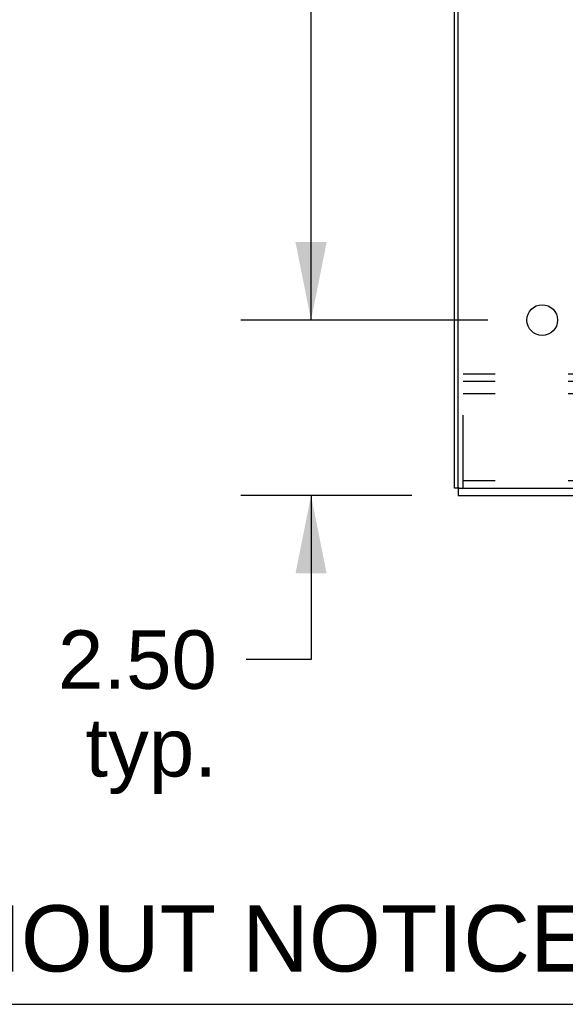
# Model space of a CAD drawing. Header units: inches. Extents: x 0 to 189, y 0 to 122.
# Tile 1 of 44: x 22 to 30, y 0 to 14. Entities that reach past the tile are written whole.
import ezdxf

# ---------------------------------------------------------------- set-up
doc = ezdxf.new("R2010")
doc.units = ezdxf.units.IN
doc.header["$LTSCALE"] = 10.388889
doc.header["$MEASUREMENT"] = 0
doc.linetypes.add('HIDDEN', pattern=[0.2, 0.1, -0.1])
doc.layers.get('0').update_dxf_attribs({"linetype": 'CONTINUOUS'})
for name, color, linetype in [('00-2PC_BODY', 7, 'CONTINUOUS'), ('DEFAULT_2', 8, 'HIDDEN'), ('DIMENSIONS', 7, 'CONTINUOUS')]:
    doc.layers.add(name, color=color, linetype=linetype)
doc.styles.get("Standard").update_dxf_attribs({"font": 'arial.ttf'})
doc.dimstyles.new('DIMSTYLE_1', dxfattribs={"dimtxt": 0.833333, "dimasz": 1.111111, "dimexe": 0.09, "dimexo": 0.07, "dimgap": 0.0375, "dimtad": 0, "dimtih": 1, "dimtoh": 1, "dimzin": 4, "dimdsep": 46, "dimtxsty": 'Standard', "dimblk": '_FILLED', "dimblk1": '_FILLED', "dimblk2": '_FILLED', "dimcen": 0.09, "dimazin": 1, "dimtfac": 1, "dimtdec": 3, "dimtofl": 0, "dimtmove": 0, "dimatfit": 3, "dimldrblk": '_FILLED', "dimfxl": 0, "dimtolj": 1, "dimtzin": 4, "dimarcsym": 0})

# ---------------------------------------------------------------- blocks, each defined once
blk = doc.blocks.new('_FILLED')
at = {"color": 0, "linetype": 'ByBlock'}
blk.add_solid([(0, 0), (-1, 0.2), (-1, -0.2)], dxfattribs=at)
blk = doc.blocks.new('*D15')
at = {"layer": 'DIMENSIONS', "color": 2, "linetype": 'Continuous'}
for p, q in [((26.418, 9.752), (26.418, 11.974)), ((28.934, 9.752), (25.418, 9.752)), ((27.856, 7.252), (25.418, 7.252)), ((26.418, 7.252), (26.418, 4.914)), ((26.418, 4.914), (25.495, 4.914))]:
    blk.add_line(p, q, dxfattribs=at)
at = {"layer": 'DIMENSIONS', "color": 2, "linetype": 'Continuous', "xscale": 1.1111111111, "yscale": 1.1111111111, "zscale": 1.1111111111}
for p, rotation in [((26.418, 9.752), 270), ((26.418, 7.252), 90)]:
    blk.add_blockref('_FILLED', p, dxfattribs=dict(at, rotation=rotation))
at = {"layer": 'DIMENSIONS', "color": 2, "linetype": 'Continuous', "insert": (25.078, 5.33), "char_height": 0.8333, "width": 2.26456, "attachment_point": 3, "line_spacing_factor": 0.9}
blk.add_mtext('2.50\\Ptyp.', dxfattribs=at)
blk = doc.blocks.new('*D16')
at = {"layer": 'DIMENSIONS', "color": 2, "linetype": 'Continuous'}
for p, q in [((28.934, 34.333), (25.418, 34.333)), ((26.418, 34.333), (26.418, 23.455)), ((26.418, 9.752), (26.418, 20.538)), ((28.934, 9.752), (25.418, 9.752))]:
    blk.add_line(p, q, dxfattribs=at)
at = {"layer": 'DIMENSIONS', "color": 2, "linetype": 'Continuous', "xscale": 1.1111111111, "yscale": 1.1111111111, "zscale": 1.1111111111}
for p, rotation in [((26.418, 34.333), 90), ((26.418, 9.752), 270)]:
    blk.add_blockref('_FILLED', p, dxfattribs=dict(at, rotation=rotation))
at = {"layer": 'DIMENSIONS', "color": 2, "linetype": 'Continuous', "insert": (26.418, 23.038), "char_height": 0.8333, "width": 2.91202, "attachment_point": 2, "line_spacing_factor": 0.9}
blk.add_mtext('24.58\\Ptyp.', dxfattribs=at)
blk = doc.blocks.new('*D20')
at = {"layer": 'DIMENSIONS', "color": 2, "linetype": 'Continuous'}
for p, q in [((31.829, 9.002), (31.829, 11.479)), ((31.829, 11.479), (32.616, 11.479)), ((31.829, 7.252), (31.829, 5.03))]:
    blk.add_line(p, q, dxfattribs=at)
at = {"layer": 'DIMENSIONS', "color": 2, "linetype": 'Continuous', "xscale": 1.1111111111, "yscale": 1.1111111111, "zscale": 1.1111111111}
for p, rotation in [((31.829, 9.002), 270), ((31.829, 7.252), 90)]:
    blk.add_blockref('_FILLED', p, dxfattribs=dict(at, rotation=rotation))
at = {"layer": 'DIMENSIONS', "color": 2, "linetype": 'Continuous', "insert": (33.033, 11.896), "char_height": 0.8333, "width": 2.26456, "attachment_point": 1, "line_spacing_factor": 0.9}
blk.add_mtext('1.75', dxfattribs=at)
blk = doc.blocks.new('*D22')
at = {"layer": '00-2PC_BODY', "color": 2, "linetype": 'Continuous'}
for p, q in [((29.711, 35.111), (29.711, 38.256)), ((28.461, 37.256), (26.006, 37.256)), ((29.711, 37.256), (31.934, 37.256))]:
    blk.add_line(p, q, dxfattribs=at)
at = {"layer": '00-2PC_BODY', "color": 2, "linetype": 'Continuous', "xscale": 1.1111111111, "yscale": 1.1111111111, "zscale": 1.1111111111}
blk.add_blockref('_FILLED', (28.461, 37.256), dxfattribs=at)
at = {"layer": '00-2PC_BODY', "color": 2, "linetype": 'Continuous', "xscale": 1.1111111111, "yscale": 1.1111111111, "zscale": 1.1111111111, "rotation": 180}
blk.add_blockref('_FILLED', (29.711, 37.256), dxfattribs=at)
at = {"layer": '00-2PC_BODY', "color": 2, "linetype": 'Continuous', "insert": (25.59, 37.673), "char_height": 0.8333, "width": 2.26456, "attachment_point": 3, "line_spacing_factor": 0.9}
blk.add_mtext('1.25\\Ptyp.', dxfattribs=at)

msp = doc.modelspace()

# ---------------------------------------------------------------- linework, layer by layer
at = {"color": 3, "linetype": 'Continuous'}
for p, q in [((28.461, 7.356), (28.461, 85.888)), ((28.513, 7.371), (28.513, 85.873)), ((28.528, 7.356), (46.461, 7.356)), ((28.513, 7.252), (46.409, 7.252))]:
    msp.add_line(p, q, dxfattribs=at)
at = {"color": 7, "linetype": 'Continuous'}
for p, q in [((28.528, 7.356), (28.461, 7.356)), ((28.513, 7.356), (28.513, 7.252)), ((0, 0), (188.889, 0))]:
    msp.add_line(p, q, dxfattribs=at)
at = {"color": 3, "linetype": 'Continuous'}
msp.add_circle((29.711, 9.752), 0.219, dxfattribs=at)
msp.add_arc((28.528, 7.371), 0.015, 180, 270, dxfattribs=at)
at = {"layer": 'DEFAULT_2', "color": 8, "linetype": 'HIDDEN'}
for p, q in [((43.586, 8.981), (28.586, 8.981)), ((28.586, 7.356), (28.586, 8.981)), ((43.586, 8.877), (28.586, 8.877)), ((43.586, 8.7), (28.586, 8.7)), ((43.586, 7.46), (28.586, 7.46))]:
    msp.add_line(p, q, dxfattribs=at)

# ---------------------------------------------------------------- texts
at = {"layer": 'DIMENSIONS', "color": 2, "linetype": 'Continuous', "insert": (15.43, 1.412), "char_height": 0.94444, "width": 29.92028, "attachment_point": 2, "line_spacing_factor": 0.9}
msp.add_mtext('DATA SUBJECT TO CHANGE WITHOUT NOTICE', dxfattribs=at)

# ---------------------------------------------------------------- dimensions: what is measured, and where the dimension line sits
at = {"layer": '00-2PC_BODY', "color": 2, "linetype": 'Continuous'}
dim = msp.add_linear_dim(base=(29.711, 37.256), p1=(28.461, 7.371), p2=(29.711, 35.041), text='<>\\Ptyp.\\P[]', dimstyle='DIMSTYLE_1', dxfattribs=at)
dim.commit()
dim.dimension.update_dxf_attribs({"geometry": '*D22', "text_midpoint": (24.457, 36.631), "dimtype": 160})
at = {"layer": 'DIMENSIONS', "color": 2, "linetype": 'Continuous'}
for base, p1, p2, angle, text, picture, middle in [((26.418, 34.333), (29.004, 9.752), (29.004, 34.333), 90, '<>\\Ptyp.\\P[]', '*D16', (26.418, 21.996)), ((26.418, 9.752), (27.926, 7.252), (29.004, 9.752), 90, '<>\\Ptyp.\\P[]', '*D15', (23.946, 4.289)), ((31.829, 7.252), (30.461, 9.002), (28.633, 7.252), 270, '<>\\P[]', '*D20', (34.204, 11.474))]:
    dim = msp.add_linear_dim(base=base, p1=p1, p2=p2, angle=angle, text=text, dimstyle='DIMSTYLE_1', dxfattribs=at)
    dim.commit()
    dim.dimension.update_dxf_attribs({"geometry": picture, "text_midpoint": middle, "dimtype": 160})

doc.saveas('drawing.dxf')
